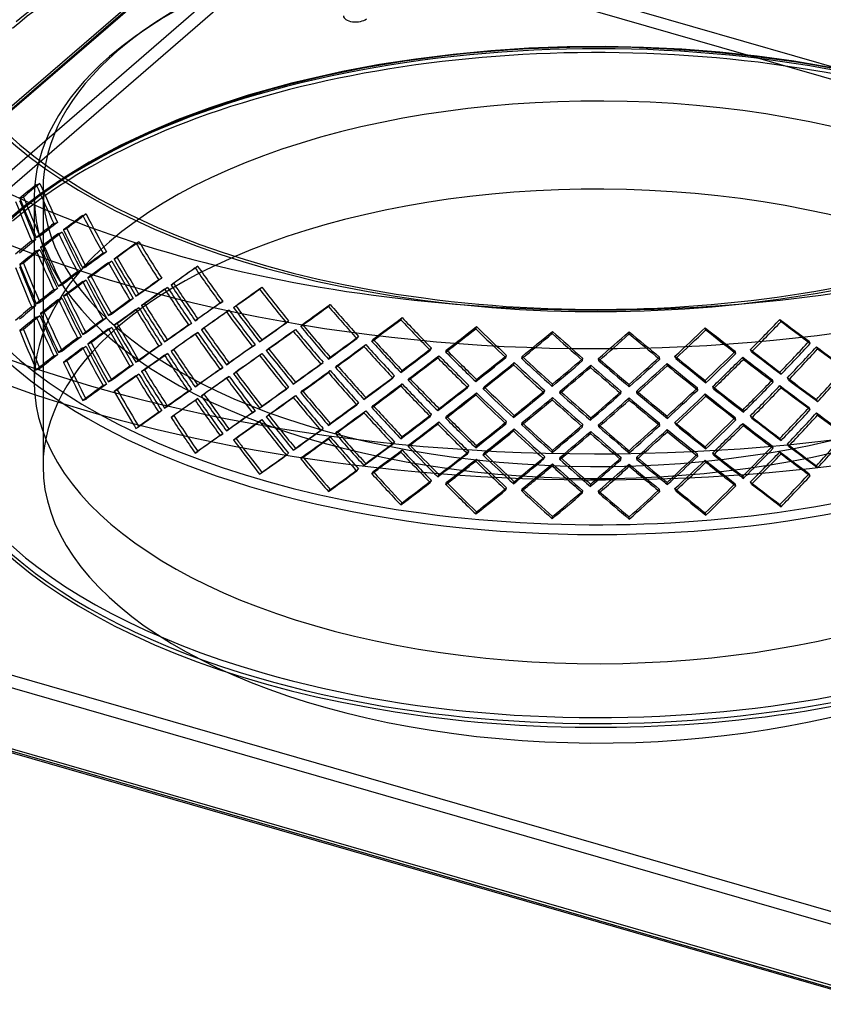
# Model space of a CAD drawing. Header units: millimetres. Extents: x -616 to 616, y -518 to 424.
# Tile 2 of 10: x -328 to 129, y -517 to 43. Entities that reach past the tile are written whole.
import ezdxf

# ---------------------------------------------------------------- set-up
doc = ezdxf.new("R2010")
doc.units = ezdxf.units.MM
doc.layers.add('HIDDEN', color=7, linetype='Continuous')
doc.layers.add('THICK', color=7, linetype='Continuous')

msp = doc.modelspace()

# ---------------------------------------------------------------- linework, layer by layer
at = {"layer": 'HIDDEN'}
for p, q in [((-615.63, -252.99), (-168.13, 134.56)), ((-451.75, -109.45), (-167.07, 137.09)), ((-450.23, -110.42), (-163.8, 137.64)), ((613.8, -122.92), (-161.3, 100.83)), ((-615.63, -287.63), (-168.13, 99.92)), ((-611.3, -293.21), (-163.8, 94.34)), ((611.3, -129.41), (-163.8, 94.34)), ((-81.83, 22.85), (-102.98, 20.22)), ((-60.35, 24.89), (-81.83, 22.85)), ((-38.78, 26.3), (-60.35, 24.89)), ((-17.08, 27.09), (-38.78, 26.3)), ((4.69, 27.27), (-17.08, 27.09)), ((26.44, 26.82), (4.69, 27.27)), ((48.16, 25.76), (26.44, 26.82)), ((69.7, 24.08), (48.16, 25.76)), ((90.97, 21.79), (69.7, 24.08)), ((-123.73, 17), (-144.83, 13.03)), ((-102.98, 20.22), (-123.73, 17)), ((111.88, 18.92), (90.97, 21.79)), ((140.12, 13.99), (111.88, 18.92)), ((-144.83, 13.03), (-173.67, 6.43)), ((-173.67, 6.43), (-198.34, -0.44)), ((-198.34, -0.44), (-220.25, -7.6)), ((-220.25, -7.6), (-238.1, -14.27)), ((-238.1, -14.27), (-254.89, -21.34)), ((-254.89, -21.34), (-271.1, -29.04)), ((-271.1, -29.04), (-282.19, -34.81)), ((-288.68, -38.47), (-303.22, -47.31)), ((-282.19, -34.81), (-288.68, -38.47)), ((-303.22, -47.31), (-315.13, -55.46)), ((-315.13, -55.46), (-325.94, -63.74)), ((-318.82, -51.27), (-316.75, -50.58)), ((-315, -54.04), (-315, -211.31)), ((-328.15, -58.98), (-326.07, -58.28)), ((-320, -58.37), (-320, -163.68)), ((-325.94, -63.74), (-334.61, -71.11)), ((-308.85, -73.38), (-306.77, -72.69)), ((-292.4, -68.75), (-290.49, -67.94)), ((-306.21, -78.95), (-304.13, -78.26)), ((-303.33, -77.03), (-301.42, -76.22)), ((-321.42, -83.15), (-319.18, -82.57)), ((-318.82, -81.3), (-316.75, -80.61)), ((-262.16, -84.61), (-260.45, -83.69)), ((-318.82, -88.92), (-316.75, -88.22)), ((-316.35, -86.93), (-314.28, -86.23)), ((-280.87, -90.24), (-278.96, -89.43)), ((-277.85, -95.65), (-275.95, -94.84)), ((-274.55, -93.55), (-272.85, -92.64)), ((-328.15, -96.62), (-326.07, -95.92)), ((-295.42, -100.79), (-293.33, -100.09)), ((-292.4, -98.78), (-290.49, -97.97)), ((-228.51, -98.63), (-227.02, -97.63)), ((-292.4, -106.39), (-290.49, -105.58)), ((-289.53, -104.25), (-287.63, -103.44)), ((-249.23, -105.4), (-247.52, -104.48)), ((-308.85, -111.02), (-306.77, -110.33)), ((-306.21, -108.98), (-304.13, -108.28)), ((-245.87, -110.63), (-244.16, -109.71)), ((-242.2, -108.33), (-240.71, -107.32)), ((-191.88, -110.65), (-190.62, -109.57)), ((-306.21, -116.6), (-304.13, -115.9)), ((-303.33, -114.68), (-301.42, -113.87)), ((-265.58, -116.82), (-263.66, -116.01)), ((-262.16, -114.63), (-260.45, -113.72)), ((-321.42, -120.79), (-319.18, -120.22)), ((-318.82, -118.95), (-316.75, -118.25)), ((-262.16, -122.25), (-260.45, -121.34)), ((-258.93, -119.93), (-257.23, -119.02)), ((-214.35, -118.65), (-212.86, -117.65)), ((-210.68, -123.68), (-209.19, -122.67)), ((-206.69, -121.16), (-205.44, -120.08)), ((-152.74, -120.51), (-151.75, -119.36)), ((-318.82, -126.56), (-316.75, -125.87)), ((-316.35, -124.57), (-314.28, -123.88)), ((-280.87, -127.89), (-278.96, -127.08)), ((-277.85, -125.68), (-275.95, -124.87)), ((-228.51, -128.66), (-227.02, -127.66)), ((-176.66, -129.83), (-175.41, -128.75)), ((-111.62, -128.06), (-110.89, -126.87)), ((104.6, -129.09), (103.92, -127.89)), ((-328.15, -134.26), (-326.07, -133.57)), ((-277.85, -133.3), (-275.95, -132.48)), ((-274.55, -131.2), (-272.85, -130.28)), ((-232.27, -131.06), (-230.55, -130.14)), ((-224.96, -133.77), (-223.47, -132.76)), ((-172.75, -134.64), (-171.49, -133.56)), ((-168.49, -131.89), (-167.49, -130.74)), ((-69.03, -133.23), (-68.58, -132)), ((61.84, -133.85), (61.43, -132.62)), ((-295.42, -138.43), (-293.33, -137.73)), ((-292.4, -136.42), (-290.49, -135.61)), ((-245.87, -140.65), (-244.16, -139.74)), ((-228.51, -136.28), (-227.02, -135.27)), ((-191.88, -140.68), (-190.62, -139.6)), ((-136.68, -138.79), (-135.68, -137.64)), ((-128.09, -140.37), (-127.36, -139.17)), ((-25.55, -135.93), (-25.39, -134.69)), ((18.26, -136.14), (18.14, -134.89)), ((-292.4, -144.04), (-290.49, -143.23)), ((-289.53, -141.9), (-287.63, -141.09)), ((-249.23, -143.04), (-247.52, -142.13)), ((-242.2, -145.97), (-240.71, -144.97)), ((-195.93, -143.3), (-194.44, -142.29)), ((-188.06, -145.58), (-186.8, -144.49)), ((-132.56, -143.37), (-131.56, -142.22)), ((-94.91, -145.41), (-94.19, -144.22)), ((-86.02, -146.49), (-85.57, -145.26)), ((87.82, -146.28), (87.14, -145.08)), ((121.18, -141.56), (120.5, -140.35)), ((125.35, -144.66), (124.66, -143.45)), ((-308.85, -148.67), (-306.77, -147.97)), ((-306.21, -146.62), (-304.13, -145.93)), ((-245.87, -148.27), (-244.16, -147.35)), ((-191.88, -148.3), (-190.62, -147.21)), ((-152.74, -150.53), (-151.75, -149.39)), ((-90.64, -149.75), (-89.91, -148.55)), ((-51.91, -149.61), (-51.46, -148.38)), ((-42.83, -150.18), (-42.66, -148.93)), ((-8.23, -151.33), (-8.06, -150.08)), ((0.92, -151.37), (0.8, -150.12)), ((35.56, -150.55), (35.44, -149.3)), ((44.66, -150.07), (44.26, -148.84)), ((78.88, -147.28), (78.48, -146.04)), ((83.19, -150.62), (82.78, -149.38)), ((-318.82, -156.59), (-316.75, -155.89)), ((-303.33, -152.32), (-301.42, -151.51)), ((-265.58, -154.47), (-263.66, -153.65)), ((-262.16, -152.28), (-260.45, -151.36)), ((-258.93, -157.58), (-257.23, -156.66)), ((-214.35, -156.3), (-212.86, -155.29)), ((-210.68, -153.71), (-209.19, -152.7)), ((-157.04, -153.39), (-155.79, -152.31)), ((-148.7, -155.21), (-147.7, -154.06)), ((-47.55, -153.7), (-47.09, -152.47)), ((-3.83, -155.17), (-3.66, -153.92)), ((39.94, -154.14), (39.82, -152.89)), ((-262.16, -159.89), (-260.45, -158.98)), ((-210.68, -161.32), (-209.19, -160.32)), ((-206.69, -158.81), (-205.44, -157.72)), ((-152.74, -158.15), (-151.75, -157)), ((-116.1, -161.2), (-115.1, -160.05)), ((-111.62, -158.09), (-110.89, -156.9)), ((-107.4, -162.53), (-106.67, -161.33)), ((-69.03, -163.26), (-68.58, -162.03)), ((100.07, -163.56), (99.67, -162.32)), ((104.6, -159.12), (103.92, -157.92)), ((108.83, -162.32), (108.15, -161.12)), ((-280.87, -165.53), (-278.96, -164.72)), ((-277.85, -163.32), (-275.95, -162.51)), ((-274.55, -168.84), (-272.85, -167.93)), ((-232.27, -168.7), (-230.55, -167.78)), ((-228.51, -166.31), (-227.02, -165.3)), ((-176.66, -167.48), (-175.41, -166.39)), ((-172.75, -164.67), (-171.49, -163.59)), ((-111.62, -165.71), (-110.89, -164.51)), ((-73.65, -166.63), (-72.92, -165.43)), ((-64.71, -167.45), (-64.26, -166.22)), ((-25.55, -165.96), (-25.39, -164.71)), ((18.26, -166.17), (18.14, -164.92)), ((57.19, -168.05), (57.07, -166.8)), ((61.84, -163.88), (61.43, -162.65)), ((66.17, -167.32), (65.77, -166.09)), ((104.6, -166.74), (103.92, -165.53)), ((-292.4, -174.06), (-290.49, -173.26)), ((-228.51, -173.92), (-227.02, -172.92)), ((-224.96, -171.41), (-223.47, -170.41)), ((-172.75, -172.28), (-171.49, -171.2)), ((-168.49, -169.53), (-167.49, -168.39)), ((-132.56, -173.4), (-131.56, -172.25)), ((-69.03, -170.87), (-68.58, -169.64)), ((-30.24, -169.6), (-29.79, -168.36)), ((-25.55, -173.58), (-25.39, -172.33)), ((-21.17, -169.9), (-21, -168.66)), ((13.56, -170.08), (13.73, -168.82)), ((18.26, -173.79), (18.14, -172.54)), ((22.65, -169.86), (22.53, -168.61)), ((61.84, -171.5), (61.43, -170.26)), ((125.35, -174.69), (124.66, -173.48)), ((-245.87, -178.3), (-244.16, -177.38)), ((-191.88, -178.32), (-190.62, -177.24)), ((-136.68, -176.43), (-135.68, -175.29)), ((-128.09, -178.01), (-127.36, -176.82)), ((-90.64, -179.78), (-89.91, -178.58)), ((121.18, -179.2), (120.5, -178)), ((-249.23, -180.68), (-247.52, -179.77)), ((-242.2, -183.62), (-240.71, -182.61)), ((-195.93, -180.94), (-194.44, -179.94)), ((-188.06, -183.22), (-186.8, -182.14)), ((-132.56, -181.01), (-131.56, -179.87)), ((-94.91, -183.06), (-94.19, -181.86)), ((-86.02, -184.13), (-85.57, -182.9)), ((-47.55, -183.73), (-47.09, -182.5)), ((-3.83, -185.2), (-3.66, -183.95)), ((39.94, -184.17), (39.82, -182.92)), ((78.88, -184.92), (78.48, -183.68)), ((83.19, -180.65), (82.78, -179.41)), ((87.82, -183.93), (87.14, -182.72)), ((125.35, -182.3), (124.66, -181.1)), ((-262.16, -189.92), (-260.45, -189.01)), ((-210.68, -191.35), (-209.19, -190.34)), ((-191.88, -185.94), (-190.62, -184.86)), ((-157.04, -191.04), (-155.79, -189.95)), ((-152.74, -188.18), (-151.75, -187.03)), ((-90.64, -187.4), (-89.91, -186.2)), ((-51.91, -187.25), (-51.46, -186.02)), ((-47.55, -191.35), (-47.09, -190.11)), ((-42.83, -187.82), (-42.66, -186.57)), ((-8.23, -188.97), (-8.06, -187.72)), ((0.92, -189.02), (0.8, -187.77)), ((35.56, -188.19), (35.44, -186.94)), ((44.66, -187.71), (44.26, -186.48)), ((83.19, -188.26), (82.78, -187.03)), ((-214.35, -193.94), (-212.86, -192.93)), ((-206.69, -196.45), (-205.44, -195.37)), ((-152.74, -195.79), (-151.75, -194.65)), ((-148.7, -192.85), (-147.7, -191.7)), ((-111.62, -195.74), (-110.89, -194.54)), ((-3.83, -192.81), (-3.66, -191.57)), ((39.94, -191.78), (39.82, -190.53)), ((104.6, -196.77), (103.92, -195.56)), ((-172.75, -202.31), (-171.49, -201.23)), ((-116.1, -198.85), (-115.1, -197.69)), ((-107.4, -200.17), (-106.67, -198.97)), ((-69.03, -200.9), (-68.58, -199.67)), ((61.84, -201.52), (61.43, -200.29)), ((100.07, -201.2), (99.67, -199.96)), ((108.83, -199.96), (108.15, -198.76)), ((-228.51, -203.95), (-227.02, -202.94)), ((-176.66, -205.12), (-175.41, -204.03)), ((-168.49, -207.18), (-167.49, -206.03)), ((-111.62, -203.35), (-110.89, -202.15)), ((-73.65, -204.27), (-72.92, -203.07)), ((-64.71, -205.09), (-64.26, -203.86)), ((-30.24, -207.24), (-29.79, -206.01)), ((-25.55, -203.61), (-25.39, -202.36)), ((-21.17, -207.55), (-21, -206.3)), ((13.56, -207.72), (13.73, -206.47)), ((18.26, -203.81), (18.14, -202.57)), ((22.65, -207.5), (22.53, -206.26)), ((57.19, -205.7), (57.07, -204.44)), ((66.17, -204.96), (65.77, -203.73)), ((104.6, -204.38), (103.92, -203.18)), ((-132.56, -211.04), (-131.56, -209.89)), ((-69.03, -208.52), (-68.58, -207.29)), ((-25.55, -211.22), (-25.39, -209.97)), ((18.26, -211.43), (18.14, -210.18)), ((61.84, -209.14), (61.43, -207.91)), ((125.26, -212.18), (124.66, -211.12)), ((-136.68, -214.08), (-135.68, -212.93)), ((-128.09, -215.66), (-127.36, -214.46)), ((121.18, -216.84), (120.5, -215.64)), ((-94.91, -220.7), (-94.19, -219.5)), ((-86.02, -221.78), (-85.57, -220.55)), ((-51.91, -224.9), (-51.46, -223.67)), ((78.88, -222.56), (78.48, -221.33)), ((87.82, -221.57), (87.14, -220.36)), ((-42.83, -225.46), (-42.66, -224.21)), ((-8.23, -226.62), (-8.06, -225.37)), ((0.92, -226.66), (0.8, -225.41)), ((35.56, -225.83), (35.44, -224.59)), ((44.66, -225.36), (44.26, -224.12)), ((163.8, -516.96), (-611.3, -293.21))]:
    msp.add_line(p, q, dxfattribs=at)
for centre, major_axis, ratio, start_param, end_param in [((0, -54.04), (-381.25, 0), 0.5, -3.141592, -0.523599), ((0, -58.37), (-383.75, 0), 0.5, -3.141592, -0.523599), ((0, -58.37), (-320, 0), 0.5, 3.141591, 5.759587), ((0, -54.04), (-315, 0), 0.5, 3.141591, 5.759587), ((0, 68.42), (-383.75, 0), 0.5, 0, 2.617994), ((0, 68.42), (381.25, 0), 0.5, -3.141592, -0.523599), ((0, -165.84), (383.75, 0), 0.5, 1.047198, 2.617994), ((-137.26, 44.82), (7, 0), 0.5, 3.141499, 5.759587), ((0, -168.01), (-383.75, 0), 0.5, -3.141592, -0.523599), ((0, -163.68), (381.25, 0), 0.5, 1.047198, 3.056169), ((0, -54.04), (-315, 0), 0.5, -0.523599, -0.000001), ((0, -58.37), (-320, 0), 0.5, -0.523599, -0.000001), ((0, -163.68), (320, 0), 0.5, -0.000001, 2.617994), ((0, -211.31), (315, 0), 0.5, -0.000001, 2.617994), ((0, -54.04), (-381.25, 0), 0.5, 0, 2.617994), ((0, 55.52), (382.25, 191.68), 0.176775, 2.462941, 2.508134), ((0, 55.52), (379.76, 190.43), 0.176775, 2.462941, 2.508431), ((0, 55.52), (240.9, -480.4), 0.621814, -1.659209, -1.614016), ((0, 55.52), (239.33, -477.27), 0.621814, -1.659209, -1.61372), ((0, -54.04), (-315, 0), 0.5, -0.000001, 2.617994), ((0, -58.37), (-383.75, 0), 0.5, 0, 0.658305), ((0, 55.52), (208.19, -491.94), 0.655291, -1.611568, -1.566243), ((0, 55.52), (206.84, -488.74), 0.655291, -1.611196, -1.565572), ((0, 25.49), (240.9, -480.4), 0.621814, -1.704402, -1.659209), ((0, 25.49), (239.33, -477.27), 0.621814, -1.704699, -1.659209), ((0, -58.37), (-320, 0), 0.5, -0.000001, 2.617994), ((0, 25.49), (379.76, 190.43), 0.176775, 2.417451, 2.462941), ((0, 55.52), (382.83, 218.96), 0.12104, 2.367997, 2.41319), ((0, 55.52), (380.34, 217.53), 0.12104, 2.367997, 2.413487), ((0, 55.52), (268.13, -468.81), 0.5856, -1.639913, -1.59472), ((0, 55.52), (266.38, -465.76), 0.5856, -1.639913, -1.594424), ((0, 25.49), (382.25, 191.68), 0.176775, 2.417748, 2.462941), ((0, 17.87), (379.76, 190.43), 0.176775, 2.405905, 2.451409), ((0, 55.52), (239.33, -477.27), 0.621814, -1.602173, -1.55655), ((0, 25.49), (268.13, -468.81), 0.5856, -1.685106, -1.639913), ((0, 25.49), (266.38, -465.76), 0.5856, -1.685403, -1.639913), ((0, -12.16), (381.93, 161.63), 0.230965, 2.46617, 2.511494), ((0, -12.16), (379.44, 160.58), 0.230965, 2.465498, 2.511122), ((0, -163.68), (320, 0), 0.5, 2.617994, 3.141591), ((0, 17.87), (382.25, 191.68), 0.176775, 2.406277, 2.451484), ((0, 55.52), (240.9, -480.4), 0.621814, -1.602545, -1.557221), ((0, 55.52), (380.92, 242.36), 0.06534, 2.281326, 2.326816), ((0, 55.52), (288.99, -454.22), 0.547455, -1.612345, -1.566855), ((0, 17.87), (382.25, 191.68), 0.176775, 2.462941, 2.508134), ((0, 17.87), (379.76, 190.43), 0.176775, 2.462941, 2.508431), ((0, 17.87), (240.9, -480.4), 0.621814, -1.659209, -1.614016), ((0, 17.87), (239.33, -477.27), 0.621814, -1.659209, -1.61372), ((0, 25.49), (240.9, -480.4), 0.621814, -1.647753, -1.602545), ((0, 25.49), (239.33, -477.27), 0.621814, -1.647678, -1.602173), ((0, 25.49), (380.34, 217.53), 0.12104, 2.322508, 2.367997), ((0, 55.52), (383.42, 243.95), 0.06534, 2.281326, 2.326519), ((0, 55.52), (290.89, -457.2), 0.547455, -1.612345, -1.567152), ((0, 25.49), (382.83, 218.96), 0.12104, 2.322804, 2.367997), ((0, 17.87), (380.34, 217.53), 0.12104, 2.310961, 2.356465), ((0, 55.52), (266.38, -465.76), 0.5856, -1.582877, -1.537254), ((0, 25.49), (290.89, -457.2), 0.547455, -1.657538, -1.612345), ((0, 25.49), (288.99, -454.22), 0.547455, -1.657834, -1.612345), ((0, 17.87), (208.19, -491.94), 0.655291, -1.611568, -1.566243), ((0, 17.87), (206.84, -488.74), 0.655291, -1.611196, -1.565572), ((0, -12.16), (240.9, -480.4), 0.621814, -1.704402, -1.659209), ((0, -12.16), (239.33, -477.27), 0.621814, -1.704699, -1.659209), ((0, -12.16), (382.25, 191.68), 0.176775, 2.360953, 2.406277), ((0, -12.16), (379.76, 190.43), 0.176775, 2.360281, 2.405905), ((0, 17.87), (382.83, 218.96), 0.12104, 2.311333, 2.356541), ((0, 55.52), (268.13, -468.81), 0.5856, -1.583249, -1.537925), ((0, 55.52), (383.74, 267.03), 0.010568, 2.201281, 2.246474), ((0, 55.52), (381.24, 265.29), 0.010568, 2.201281, 2.246771), ((0, 55.52), (309.97, -445.45), 0.507884, -1.57815, -1.532957), ((0, 55.52), (307.95, -442.54), 0.507884, -1.57815, -1.53266), ((0, 17.87), (382.83, 218.96), 0.12104, 2.367997, 2.41319), ((0, 17.87), (380.34, 217.53), 0.12104, 2.367997, 2.413487), ((0, 17.87), (268.13, -468.81), 0.5856, -1.639913, -1.59472), ((0, 17.87), (266.38, -465.76), 0.5856, -1.639913, -1.594424), ((0, 25.49), (268.13, -468.81), 0.5856, -1.628457, -1.583249), ((0, 25.49), (266.38, -465.76), 0.5856, -1.628382, -1.582877), ((0, 25.49), (383.42, 243.95), 0.06534, 2.236133, 2.281326), ((0, 25.49), (380.92, 242.36), 0.06534, 2.235837, 2.281326), ((0, -12.16), (382.25, 191.68), 0.176775, 2.417748, 2.462941), ((0, -12.16), (379.76, 190.43), 0.176775, 2.417451, 2.462941), ((0, 17.87), (383.42, 243.95), 0.06534, 2.224662, 2.26987), ((0, 17.87), (380.92, 242.36), 0.06534, 2.22429, 2.269794), ((0, 55.52), (290.89, -457.2), 0.547455, -1.55568, -1.510356), ((0, 55.52), (288.99, -454.22), 0.547455, -1.555308, -1.509685), ((0, 25.49), (309.97, -445.45), 0.507884, -1.623343, -1.57815), ((0, 25.49), (307.95, -442.54), 0.507884, -1.623639, -1.57815), ((0, 55.52), (383.55, 288.49), 0.042828, -2.17179, -2.126597), ((0, 55.52), (381.05, 286.61), 0.042828, -2.172087, -2.126597), ((0, 55.52), (325.99, -433.4), 0.467176, -1.538594, -1.493401), ((0, 55.52), (323.86, -430.58), 0.467176, -1.538594, -1.493105), ((0, -19.77), (382.25, 191.68), 0.176775, 2.406277, 2.451484), ((0, -19.77), (379.76, 190.43), 0.176775, 2.405905, 2.451409), ((0, 17.87), (240.9, -480.4), 0.621814, -1.602545, -1.557221), ((0, 17.87), (239.33, -477.27), 0.621814, -1.602173, -1.55655), ((0, -12.16), (268.13, -468.81), 0.5856, -1.685106, -1.639913), ((0, -12.16), (266.38, -465.76), 0.5856, -1.685403, -1.639913), ((0, -12.16), (382.83, 218.96), 0.12104, 2.266009, 2.311333), ((0, -12.16), (380.34, 217.53), 0.12104, 2.265338, 2.310961), ((0, -49.8), (381.93, 161.63), 0.230965, 2.46617, 2.511494), ((0, -49.8), (379.44, 160.58), 0.230965, 2.465498, 2.511122), ((0, 17.87), (383.42, 243.95), 0.06534, 2.281326, 2.326519), ((0, 17.87), (380.92, 242.36), 0.06534, 2.281326, 2.326816), ((0, 17.87), (290.89, -457.2), 0.547455, -1.612345, -1.567152), ((0, 17.87), (288.99, -454.22), 0.547455, -1.612345, -1.566855), ((0, 25.49), (290.89, -457.2), 0.547455, -1.600888, -1.55568), ((0, 25.49), (288.99, -454.22), 0.547455, -1.600813, -1.555308), ((0, 25.49), (383.74, 267.03), 0.010568, 2.156088, 2.201281), ((0, 25.49), (381.24, 265.29), 0.010568, 2.155792, 2.201281), ((0, 17.87), (381.24, 265.29), 0.010568, 2.144245, 2.18975), ((0, 55.52), (307.95, -442.54), 0.507884, -1.521113, -1.47549), ((0, 25.49), (325.99, -433.4), 0.467176, -1.583787, -1.538594), ((0, 25.49), (323.86, -430.58), 0.467176, -1.584084, -1.538594), ((0, 55.52), (382.64, 308.53), 0.094662, -2.101529, -2.056336), ((0, 55.52), (380.14, 306.52), 0.094662, -2.101826, -2.056336), ((0, 55.52), (339.4, -420.92), 0.425476, -1.494615, -1.449422), ((0, 55.52), (337.19, -418.18), 0.425476, -1.494615, -1.449126), ((0, -19.77), (382.25, 191.68), 0.176775, 2.462941, 2.508134), ((0, -19.77), (379.76, 190.43), 0.176775, 2.462941, 2.508431), ((0, -19.77), (240.9, -480.4), 0.621814, -1.659209, -1.614016), ((0, -19.77), (239.33, -477.27), 0.621814, -1.659209, -1.61372), ((0, -12.16), (240.9, -480.4), 0.621814, -1.647753, -1.602545), ((0, -12.16), (239.33, -477.27), 0.621814, -1.647678, -1.602173), ((0, -12.16), (382.83, 218.96), 0.12104, 2.322804, 2.367997), ((0, -12.16), (380.34, 217.53), 0.12104, 2.322508, 2.367997), ((0, 17.87), (383.74, 267.03), 0.010568, 2.144617, 2.189825), ((0, 55.52), (309.97, -445.45), 0.507884, -1.521485, -1.476161), ((0, 25.49), (381.05, 286.61), 0.042828, -2.126597, -2.081107), ((0, 55.52), (380.81, 327.3), 0.144912, -2.035021, -1.989828), ((0, 55.52), (378.33, 325.17), 0.144912, -2.035318, -1.989828), ((0, 55.52), (350.55, -407.86), 0.382826, -1.446884, -1.401691), ((0, 55.52), (348.27, -405.2), 0.382826, -1.446884, -1.401394), ((0, 55.52), (349.91, 402.97), 0.375624, -1.748483, -1.702994), ((0, 55.52), (377.92, -328.16), 0.153137, -1.16252, -1.11703), ((0, -49.8), (240.9, -480.4), 0.621814, -1.704402, -1.659209), ((0, -49.8), (239.33, -477.27), 0.621814, -1.704699, -1.659209), ((0, -211.31), (315, 0), 0.5, 2.617994, 3.141591), ((0, -19.77), (382.83, 218.96), 0.12104, 2.311333, 2.356541), ((0, -19.77), (380.34, 217.53), 0.12104, 2.310961, 2.356465), ((0, 17.87), (268.13, -468.81), 0.5856, -1.583249, -1.537925), ((0, 17.87), (266.38, -465.76), 0.5856, -1.582877, -1.537254), ((0, -12.16), (290.89, -457.2), 0.547455, -1.657538, -1.612345), ((0, -12.16), (288.99, -454.22), 0.547455, -1.657834, -1.612345), ((0, -12.16), (383.42, 243.95), 0.06534, 2.179338, 2.224662), ((0, -12.16), (380.92, 242.36), 0.06534, 2.178667, 2.22429), ((0, 25.49), (309.97, -445.45), 0.507884, -1.566693, -1.521485), ((0, 25.49), (307.95, -442.54), 0.507884, -1.566618, -1.521113), ((0, 25.49), (383.55, 288.49), 0.042828, -2.126597, -2.081404), ((0, 17.87), (381.05, 286.61), 0.042828, -2.115065, -2.069561), ((0, 55.52), (323.86, -430.58), 0.467176, -1.481558, -1.435935), ((0, 25.49), (339.4, -420.92), 0.425476, -1.539808, -1.494615), ((0, 25.49), (337.19, -418.18), 0.425476, -1.540105, -1.494615), ((0, 55.52), (377.89, 344.92), 0.19364, -1.971804, -1.926611), ((0, 55.52), (375.43, 342.67), 0.19364, -1.972101, -1.926611), ((0, 55.52), (359.71, -394.11), 0.339201, -1.395861, -1.350668), ((0, 55.52), (357.37, -391.54), 0.339201, -1.395861, -1.350371), ((0, 55.52), (358.71, 389.19), 0.331831, -1.800023, -1.754533), ((0, 55.52), (361.06, 391.74), 0.331831, -1.799726, -1.754533), ((0, 55.52), (374.83, -345.48), 0.201621, -1.22522, -1.17973), ((0, 55.52), (377.29, -347.75), 0.201621, -1.22522, -1.180027), ((0, 55.52), (352.21, 405.62), 0.375624, -1.748187, -1.702994), ((0, 55.52), (380.4, -330.31), 0.153137, -1.16252, -1.117327), ((0, -49.8), (382.25, 191.68), 0.176775, 2.360953, 2.406277), ((0, -49.8), (379.76, 190.43), 0.176775, 2.360281, 2.405905), ((0, 17.87), (383.74, 267.03), 0.010568, 2.201281, 2.246474), ((0, 17.87), (381.24, 265.29), 0.010568, 2.201281, 2.246771), ((0, 17.87), (309.97, -445.45), 0.507884, -1.57815, -1.532957), ((0, 17.87), (307.95, -442.54), 0.507884, -1.57815, -1.53266), ((0, 17.87), (383.55, 288.49), 0.042828, -2.11514, -2.069933), ((0, 55.52), (325.99, -433.4), 0.467176, -1.48193, -1.436606), ((0, 25.49), (382.64, 308.53), 0.094662, -2.056336, -2.011143), ((0, 25.49), (380.14, 306.52), 0.094662, -2.056336, -2.010847), ((0, 25.49), (348.27, -405.2), 0.382826, -1.492374, -1.446884), ((0, 55.52), (373.74, 361.47), 0.240954, -1.91159, -1.866397), ((0, 55.52), (371.3, 359.12), 0.240954, -1.911887, -1.866397), ((0, 55.52), (367.11, -379.56), 0.29453, -1.341835, -1.296642), ((0, 55.52), (364.71, -377.09), 0.29453, -1.341835, -1.296346), ((0, 55.52), (365.78, 374.6), 0.286977, -1.854531, -1.809041), ((0, 55.52), (368.18, 377.05), 0.286977, -1.854234, -1.809041), ((0, 55.52), (370.48, -361.76), 0.248711, -1.284952, -1.239462), ((0, 55.52), (372.91, -364.13), 0.248711, -1.284952, -1.239758), ((0, -19.77), (382.83, 218.96), 0.12104, 2.367997, 2.41319), ((0, -19.77), (380.34, 217.53), 0.12104, 2.367997, 2.413487), ((0, -19.77), (268.13, -468.81), 0.5856, -1.639913, -1.59472), ((0, -19.77), (266.38, -465.76), 0.5856, -1.639913, -1.594424), ((0, -12.16), (268.13, -468.81), 0.5856, -1.628457, -1.583249), ((0, -12.16), (266.38, -465.76), 0.5856, -1.628382, -1.582877), ((0, -12.16), (383.42, 243.95), 0.06534, 2.236133, 2.281326), ((0, -12.16), (380.92, 242.36), 0.06534, 2.235837, 2.281326), ((0, -12.16), (307.95, -442.54), 0.507884, -1.623639, -1.57815), ((0, -12.16), (383.74, 267.03), 0.010568, 2.099293, 2.144617), ((0, -12.16), (381.24, 265.29), 0.010568, 2.098622, 2.144245), ((0, 25.49), (325.99, -433.4), 0.467176, -1.527138, -1.48193), ((0, 25.49), (323.86, -430.58), 0.467176, -1.527063, -1.481558), ((0, 17.87), (382.64, 308.53), 0.094662, -2.04488, -1.999672), ((0, 17.87), (380.14, 306.52), 0.094662, -2.044805, -1.9993), ((0, 55.52), (339.4, -420.92), 0.425476, -1.437951, -1.392627), ((0, 55.52), (337.19, -418.18), 0.425476, -1.437579, -1.391956), ((0, 25.49), (350.55, -407.86), 0.382826, -1.492077, -1.446884), ((0, 25.49), (380.81, 327.3), 0.144912, -1.989828, -1.944635), ((0, 25.49), (378.33, 325.17), 0.144912, -1.989828, -1.944338), ((0, 25.49), (357.37, -391.54), 0.339201, -1.441351, -1.395861), ((0, 25.49), (377.92, -328.16), 0.153137, -1.208009, -1.16252), ((0, 25.49), (349.91, 402.97), 0.375624, -1.702994, -1.657504), ((0, 25.49), (352.21, 405.62), 0.375624, -1.702994, -1.657801), ((0, 17.87), (349.91, 402.97), 0.375624, -1.691462, -1.645957), ((0, 17.87), (352.21, 405.62), 0.375624, -1.691537, -1.646329), ((0, 55.52), (377.92, -328.16), 0.153137, -1.105483, -1.05986), ((0, 55.52), (380.4, -330.31), 0.153137, -1.105855, -1.060531), ((0, -49.8), (382.25, 191.68), 0.176775, 2.417748, 2.462941), ((0, -49.8), (379.76, 190.43), 0.176775, 2.417451, 2.462941), ((0, -19.77), (383.42, 243.95), 0.06534, 2.224662, 2.26987), ((0, -19.77), (380.92, 242.36), 0.06534, 2.22429, 2.269794), ((0, 17.87), (290.89, -457.2), 0.547455, -1.55568, -1.510356), ((0, 17.87), (288.99, -454.22), 0.547455, -1.555308, -1.509685), ((0, -12.16), (309.97, -445.45), 0.507884, -1.623343, -1.57815), ((0, 17.87), (383.55, 288.49), 0.042828, -2.17179, -2.126597), ((0, 17.87), (381.05, 286.61), 0.042828, -2.172087, -2.126597), ((0, 17.87), (325.99, -433.4), 0.467176, -1.538594, -1.493401), ((0, 17.87), (323.86, -430.58), 0.467176, -1.538594, -1.493105), ((0, 17.87), (380.81, 327.3), 0.144912, -1.978371, -1.933164), ((0, 17.87), (378.33, 325.17), 0.144912, -1.978296, -1.932792), ((0, 55.52), (350.55, -407.86), 0.382826, -1.39022, -1.344895), ((0, 55.52), (348.27, -405.2), 0.382826, -1.389848, -1.344224), ((0, 25.49), (359.71, -394.11), 0.339201, -1.441054, -1.395861), ((0, 25.49), (377.89, 344.92), 0.19364, -1.926611, -1.881418), ((0, 25.49), (375.43, 342.67), 0.19364, -1.926611, -1.881122), ((0, 25.49), (367.11, -379.56), 0.29453, -1.387029, -1.341835), ((0, 25.49), (364.71, -377.09), 0.29453, -1.387325, -1.341835), ((0, 25.49), (371.3, 359.12), 0.240954, -1.866397, -1.820907), ((0, 25.49), (370.48, -361.76), 0.248711, -1.330441, -1.284952), ((0, 25.49), (365.78, 374.6), 0.286977, -1.809041, -1.763552), ((0, 25.49), (368.18, 377.05), 0.286977, -1.809041, -1.763848), ((0, 25.49), (374.83, -345.48), 0.201621, -1.27071, -1.22522), ((0, 25.49), (377.29, -347.75), 0.201621, -1.270413, -1.22522), ((0, 25.49), (358.71, 389.19), 0.331831, -1.754533, -1.709043), ((0, 25.49), (361.06, 391.74), 0.331831, -1.754533, -1.70934), ((0, 17.87), (358.71, 389.19), 0.331831, -1.743001, -1.697497), ((0, 17.87), (361.06, 391.74), 0.331831, -1.743076, -1.697869), ((0, 55.52), (374.83, -345.48), 0.201621, -1.168184, -1.12256), ((0, 55.52), (377.29, -347.75), 0.201621, -1.168556, -1.123231), ((0, 25.49), (380.4, -330.31), 0.153137, -1.207713, -1.16252), ((0, -49.8), (268.13, -468.81), 0.5856, -1.685106, -1.639913), ((0, -49.8), (266.38, -465.76), 0.5856, -1.685403, -1.639913), ((0, -49.8), (382.83, 218.96), 0.12104, 2.266009, 2.311333), ((0, -49.8), (380.34, 217.53), 0.12104, 2.265338, 2.310961), ((0, -12.16), (288.99, -454.22), 0.547455, -1.600813, -1.555308), ((0, -12.16), (383.74, 267.03), 0.010568, 2.156088, 2.201281), ((0, -12.16), (381.24, 265.29), 0.010568, 2.155792, 2.201281), ((0, -12.16), (383.55, 288.49), 0.042828, -2.069933, -2.024609), ((0, -12.16), (381.05, 286.61), 0.042828, -2.069561, -2.023937), ((0, 25.49), (339.4, -420.92), 0.425476, -1.483159, -1.437951), ((0, 25.49), (337.19, -418.18), 0.425476, -1.483084, -1.437579), ((0, 17.87), (377.89, 344.92), 0.19364, -1.915155, -1.869947), ((0, 17.87), (375.43, 342.67), 0.19364, -1.91508, -1.869575), ((0, 55.52), (359.71, -394.11), 0.339201, -1.339197, -1.293872), ((0, 55.52), (357.37, -391.54), 0.339201, -1.338825, -1.293201), ((0, 25.49), (373.74, 361.47), 0.240954, -1.866397, -1.821204), ((0, 17.87), (373.74, 361.47), 0.240954, -1.85494, -1.809733), ((0, 17.87), (371.3, 359.12), 0.240954, -1.854865, -1.809361), ((0, 55.52), (367.11, -379.56), 0.29453, -1.285171, -1.239847), ((0, 55.52), (364.71, -377.09), 0.29453, -1.284799, -1.239176), ((0, 25.49), (372.91, -364.13), 0.248711, -1.330145, -1.284952), ((0, 17.87), (365.78, 374.6), 0.286977, -1.797509, -1.752005), ((0, 17.87), (368.18, 377.05), 0.286977, -1.797585, -1.752377), ((0, 55.52), (370.48, -361.76), 0.248711, -1.227915, -1.182292), ((0, 55.52), (372.91, -364.13), 0.248711, -1.228287, -1.182963), ((0, -12.16), (349.91, 402.97), 0.375624, -1.645957, -1.600334), ((0, -12.16), (352.21, 405.62), 0.375624, -1.646329, -1.601005), ((0, -19.77), (383.42, 243.95), 0.06534, 2.281326, 2.326519), ((0, -19.77), (380.92, 242.36), 0.06534, 2.281326, 2.326816), ((0, -19.77), (290.89, -457.2), 0.547455, -1.612345, -1.567152), ((0, -19.77), (288.99, -454.22), 0.547455, -1.612345, -1.566855), ((0, -12.16), (290.89, -457.2), 0.547455, -1.600888, -1.55568), ((0, -19.77), (383.74, 267.03), 0.010568, 2.144617, 2.189825), ((0, -19.77), (381.24, 265.29), 0.010568, 2.144245, 2.18975), ((0, 17.87), (309.97, -445.45), 0.507884, -1.521485, -1.476161), ((0, 17.87), (307.95, -442.54), 0.507884, -1.521113, -1.47549), ((0, -12.16), (325.99, -433.4), 0.467176, -1.583787, -1.538594), ((0, -12.16), (323.86, -430.58), 0.467176, -1.584084, -1.538594), ((0, 17.87), (382.64, 308.53), 0.094662, -2.101529, -2.056336), ((0, 17.87), (380.14, 306.52), 0.094662, -2.101826, -2.056336), ((0, 17.87), (339.4, -420.92), 0.425476, -1.494615, -1.449422), ((0, 17.87), (337.19, -418.18), 0.425476, -1.494615, -1.449126), ((0, -12.16), (382.64, 308.53), 0.094662, -1.999672, -1.954348), ((0, -12.16), (380.14, 306.52), 0.094662, -1.9993, -1.953677), ((0, 25.49), (348.27, -405.2), 0.382826, -1.435352, -1.389848), ((0, -12.16), (358.71, 389.19), 0.331831, -1.697497, -1.651873), ((0, 25.49), (377.92, -328.16), 0.153137, -1.150988, -1.105483), ((0, 25.49), (380.4, -330.31), 0.153137, -1.151063, -1.105855), ((0, -163.68), (320, 0), 0.5, 3.141591, 3.184533), ((0, -49.8), (382.83, 218.96), 0.12104, 2.322804, 2.367997), ((0, -49.8), (380.34, 217.53), 0.12104, 2.322508, 2.367997), ((0, -49.8), (288.99, -454.22), 0.547455, -1.657834, -1.615189), ((0, -49.8), (380.92, 242.36), 0.06534, 2.178667, 2.22429), ((0, -12.16), (383.55, 288.49), 0.042828, -2.126597, -2.081404), ((0, -12.16), (381.05, 286.61), 0.042828, -2.126597, -2.081107), ((0, 17.87), (380.81, 327.3), 0.144912, -2.035021, -1.989828), ((0, 17.87), (378.33, 325.17), 0.144912, -2.035318, -1.989828), ((0, 17.87), (350.55, -407.86), 0.382826, -1.446884, -1.401691), ((0, 17.87), (348.27, -405.2), 0.382826, -1.446884, -1.401394), ((0, 25.49), (350.55, -407.86), 0.382826, -1.435427, -1.39022), ((0, -12.16), (380.81, 327.3), 0.144912, -1.933164, -1.887839), ((0, -12.16), (378.33, 325.17), 0.144912, -1.932792, -1.887168), ((0, 25.49), (359.71, -394.11), 0.339201, -1.384404, -1.339197), ((0, 25.49), (357.37, -391.54), 0.339201, -1.384329, -1.338825), ((0, -12.16), (365.78, 374.6), 0.286977, -1.752005, -1.706382), ((0, 25.49), (374.83, -345.48), 0.201621, -1.213688, -1.168184), ((0, 25.49), (377.29, -347.75), 0.201621, -1.213763, -1.168556), ((0, -12.16), (361.06, 391.74), 0.331831, -1.697869, -1.652545), ((0, 17.87), (349.91, 402.97), 0.375624, -1.748483, -1.702994), ((0, 17.87), (352.21, 405.62), 0.375624, -1.748187, -1.702994), ((0, 17.87), (377.92, -328.16), 0.153137, -1.16252, -1.11703), ((0, 17.87), (380.4, -330.31), 0.153137, -1.16252, -1.117327), ((0, -49.8), (290.89, -457.2), 0.547455, -1.657538, -1.618614), ((0, -49.8), (383.42, 243.95), 0.06534, 2.179338, 2.224662), ((0, -19.77), (381.24, 265.29), 0.010568, 2.201281, 2.246771), ((0, -19.77), (307.95, -442.54), 0.507884, -1.57815, -1.53266), ((0, -12.16), (309.97, -445.45), 0.507884, -1.566693, -1.521485), ((0, -12.16), (307.95, -442.54), 0.507884, -1.566618, -1.521113), ((0, -19.77), (383.55, 288.49), 0.042828, -2.11514, -2.069933), ((0, -19.77), (381.05, 286.61), 0.042828, -2.115065, -2.069561), ((0, 17.87), (325.99, -433.4), 0.467176, -1.48193, -1.436606), ((0, 17.87), (323.86, -430.58), 0.467176, -1.481558, -1.435935), ((0, -12.16), (339.4, -420.92), 0.425476, -1.539808, -1.494615), ((0, -12.16), (337.19, -418.18), 0.425476, -1.540105, -1.494615), ((0, 17.87), (377.89, 344.92), 0.19364, -1.971804, -1.926611), ((0, 17.87), (375.43, 342.67), 0.19364, -1.972101, -1.926611), ((0, 17.87), (359.71, -394.11), 0.339201, -1.395861, -1.350668), ((0, 17.87), (357.37, -391.54), 0.339201, -1.395861, -1.350371), ((0, -12.16), (377.89, 344.92), 0.19364, -1.869947, -1.824623), ((0, -12.16), (375.43, 342.67), 0.19364, -1.869575, -1.823952), ((0, 17.87), (373.74, 361.47), 0.240954, -1.91159, -1.866397), ((0, 17.87), (371.3, 359.12), 0.240954, -1.911887, -1.866397), ((0, 17.87), (367.11, -379.56), 0.29453, -1.341835, -1.296642), ((0, 17.87), (364.71, -377.09), 0.29453, -1.341835, -1.296346), ((0, 25.49), (367.11, -379.56), 0.29453, -1.330379, -1.285171), ((0, 25.49), (364.71, -377.09), 0.29453, -1.330304, -1.284799), ((0, -12.16), (373.74, 361.47), 0.240954, -1.809733, -1.764408), ((0, -12.16), (371.3, 359.12), 0.240954, -1.809361, -1.763737), ((0, 17.87), (365.78, 374.6), 0.286977, -1.854531, -1.809041), ((0, 17.87), (370.48, -361.76), 0.248711, -1.284952, -1.239462), ((0, 25.49), (370.48, -361.76), 0.248711, -1.27342, -1.227915), ((0, 25.49), (372.91, -364.13), 0.248711, -1.273495, -1.228287), ((0, -12.16), (368.18, 377.05), 0.286977, -1.752377, -1.707053), ((0, 17.87), (358.71, 389.19), 0.331831, -1.800023, -1.754533), ((0, 17.87), (361.06, 391.74), 0.331831, -1.799726, -1.754533), ((0, 17.87), (374.83, -345.48), 0.201621, -1.22522, -1.17973), ((0, 17.87), (377.29, -347.75), 0.201621, -1.22522, -1.180027), ((0, -19.77), (383.74, 267.03), 0.010568, 2.201281, 2.246474), ((0, -19.77), (309.97, -445.45), 0.507884, -1.57815, -1.532957), ((0, -12.16), (382.64, 308.53), 0.094662, -2.056336, -2.011143), ((0, -12.16), (380.14, 306.52), 0.094662, -2.056336, -2.010847), ((0, -12.16), (350.55, -407.86), 0.382826, -1.492077, -1.446884), ((0, -12.16), (348.27, -405.2), 0.382826, -1.492374, -1.446884), ((0, 17.87), (368.18, 377.05), 0.286977, -1.854234, -1.809041), ((0, 17.87), (372.91, -364.13), 0.248711, -1.284952, -1.239758), ((0, -12.16), (349.91, 402.97), 0.375624, -1.702994, -1.657504), ((0, -12.16), (352.21, 405.62), 0.375624, -1.702994, -1.657801), ((0, -49.8), (380.92, 242.36), 0.06534, 2.235837, 2.281326), ((0, -49.8), (383.42, 243.95), 0.06534, 2.236133, 2.272342), ((0, -49.8), (309.97, -445.45), 0.507884, -1.623343, -1.600577), ((0, -49.8), (307.95, -442.54), 0.507884, -1.623639, -1.597204), ((0, -49.8), (383.74, 267.03), 0.010568, 2.099293, 2.144617), ((0, -49.8), (381.24, 265.29), 0.010568, 2.098622, 2.144245), ((0, -12.16), (325.99, -433.4), 0.467176, -1.527138, -1.48193), ((0, -12.16), (323.86, -430.58), 0.467176, -1.527063, -1.481558), ((0, -19.77), (382.64, 308.53), 0.094662, -2.04488, -1.999672), ((0, -19.77), (380.14, 306.52), 0.094662, -2.044805, -1.9993), ((0, 17.87), (339.4, -420.92), 0.425476, -1.437951, -1.392627), ((0, 17.87), (337.19, -418.18), 0.425476, -1.437579, -1.391956), ((0, -12.16), (380.81, 327.3), 0.144912, -1.989828, -1.944635), ((0, -12.16), (378.33, 325.17), 0.144912, -1.989828, -1.944338), ((0, -12.16), (359.71, -394.11), 0.339201, -1.441054, -1.395861), ((0, -12.16), (357.37, -391.54), 0.339201, -1.441351, -1.395861), ((0, -12.16), (358.71, 389.19), 0.331831, -1.754533, -1.709043), ((0, -12.16), (377.92, -328.16), 0.153137, -1.208009, -1.16252), ((0, -12.16), (380.4, -330.31), 0.153137, -1.207713, -1.16252), ((0, -19.77), (349.91, 402.97), 0.375624, -1.691462, -1.645957), ((0, -19.77), (352.21, 405.62), 0.375624, -1.691537, -1.646329), ((0, 17.87), (377.92, -328.16), 0.153137, -1.105483, -1.05986), ((0, 17.87), (380.4, -330.31), 0.153137, -1.105855, -1.060531), ((0, -19.77), (383.55, 288.49), 0.042828, -2.17179, -2.126597), ((0, -19.77), (381.05, 286.61), 0.042828, -2.172087, -2.126597), ((0, -19.77), (325.99, -433.4), 0.467176, -1.538594, -1.493401), ((0, -19.77), (323.86, -430.58), 0.467176, -1.538594, -1.493105), ((0, -49.8), (381.05, 286.61), 0.042828, -2.069561, -2.023937), ((0, -19.77), (380.81, 327.3), 0.144912, -1.978371, -1.933164), ((0, -19.77), (378.33, 325.17), 0.144912, -1.978296, -1.932792), ((0, 17.87), (350.55, -407.86), 0.382826, -1.39022, -1.344895), ((0, 17.87), (348.27, -405.2), 0.382826, -1.389848, -1.344224), ((0, -12.16), (377.89, 344.92), 0.19364, -1.926611, -1.881418), ((0, -12.16), (375.43, 342.67), 0.19364, -1.926611, -1.881122), ((0, -19.77), (375.43, 342.67), 0.19364, -1.91508, -1.869575), ((0, 17.87), (357.37, -391.54), 0.339201, -1.338825, -1.293201), ((0, -12.16), (367.11, -379.56), 0.29453, -1.387029, -1.341835), ((0, -12.16), (364.71, -377.09), 0.29453, -1.387325, -1.341835), ((0, -12.16), (373.74, 361.47), 0.240954, -1.866397, -1.821204), ((0, -12.16), (371.3, 359.12), 0.240954, -1.866397, -1.820907), ((0, -12.16), (370.48, -361.76), 0.248711, -1.330441, -1.284952), ((0, -12.16), (372.91, -364.13), 0.248711, -1.330145, -1.284952), ((0, -12.16), (365.78, 374.6), 0.286977, -1.809041, -1.763552), ((0, -12.16), (368.18, 377.05), 0.286977, -1.809041, -1.763848), ((0, -12.16), (374.83, -345.48), 0.201621, -1.27071, -1.22522), ((0, -12.16), (377.29, -347.75), 0.201621, -1.270413, -1.22522), ((0, -12.16), (361.06, 391.74), 0.331831, -1.754533, -1.70934), ((0, -19.77), (358.71, 389.19), 0.331831, -1.743001, -1.697497), ((0, -19.77), (361.06, 391.74), 0.331831, -1.743076, -1.697869), ((0, 17.87), (374.83, -345.48), 0.201621, -1.168184, -1.12256), ((0, 17.87), (377.29, -347.75), 0.201621, -1.168556, -1.123231), ((0, -49.8), (381.24, 265.29), 0.010568, 2.155792, 2.201281), ((0, -49.8), (383.74, 267.03), 0.010568, 2.156088, 2.171435), ((0, -49.8), (323.86, -430.58), 0.467176, -1.584084, -1.571294), ((0, -49.8), (383.55, 288.49), 0.042828, -2.069933, -2.024609), ((0, -19.77), (382.64, 308.53), 0.094662, -2.099159, -2.056336), ((0, -19.77), (380.14, 306.52), 0.094662, -2.101826, -2.056336), ((0, -19.77), (339.4, -420.92), 0.425476, -1.494615, -1.458484), ((0, -19.77), (337.19, -418.18), 0.425476, -1.494615, -1.449126), ((0, -12.16), (339.4, -420.92), 0.425476, -1.483159, -1.437951), ((0, -12.16), (337.19, -418.18), 0.425476, -1.483084, -1.437579), ((0, -19.77), (377.89, 344.92), 0.19364, -1.915155, -1.869947), ((0, 17.87), (359.71, -394.11), 0.339201, -1.339197, -1.293872), ((0, -19.77), (373.74, 361.47), 0.240954, -1.85494, -1.809733), ((0, -19.77), (371.3, 359.12), 0.240954, -1.854865, -1.809361), ((0, 17.87), (367.11, -379.56), 0.29453, -1.285171, -1.239847), ((0, 17.87), (364.71, -377.09), 0.29453, -1.284799, -1.239176), ((0, -19.77), (365.78, 374.6), 0.286977, -1.797509, -1.752005), ((0, -19.77), (368.18, 377.05), 0.286977, -1.797585, -1.752377), ((0, 17.87), (370.48, -361.76), 0.248711, -1.227915, -1.182292), ((0, 17.87), (372.91, -364.13), 0.248711, -1.228287, -1.182963), ((0, -49.8), (349.91, 402.97), 0.375624, -1.645957, -1.600334), ((0, -49.8), (352.21, 405.62), 0.375624, -1.64588, -1.601005), ((0, -49.8), (325.99, -433.4), 0.467176, -1.583787, -1.57462), ((0, -49.8), (382.64, 308.53), 0.094662, -1.999672, -1.954348), ((0, -49.8), (380.14, 306.52), 0.094662, -1.9993, -1.953677), ((0, -12.16), (350.55, -407.86), 0.382826, -1.435427, -1.395784), ((0, -12.16), (348.27, -405.2), 0.382826, -1.435352, -1.391813), ((0, -49.8), (358.71, 389.19), 0.331831, -1.694688, -1.651873), ((0, -49.8), (361.06, 391.74), 0.331831, -1.691423, -1.652545), ((0, -12.16), (377.92, -328.16), 0.153137, -1.150988, -1.105483), ((0, -12.16), (380.4, -330.31), 0.153137, -1.151063, -1.106369), ((0, -49.8), (381.05, 286.61), 0.042828, -2.085646, -2.081107), ((0, -49.8), (337.19, -418.18), 0.425476, -1.540105, -1.53848), ((0, -19.77), (378.33, 325.17), 0.144912, -2.035318, -1.989828), ((0, -19.77), (380.81, 327.3), 0.144912, -2.022767, -1.989828), ((0, -19.77), (350.55, -407.86), 0.382826, -1.446884, -1.417619), ((0, -19.77), (348.27, -405.2), 0.382826, -1.446884, -1.401394), ((0, -49.8), (378.33, 325.17), 0.144912, -1.930631, -1.887168), ((0, -49.8), (380.81, 327.3), 0.144912, -1.92705, -1.887839), ((0, -12.16), (359.71, -394.11), 0.339201, -1.384404, -1.348824), ((0, -12.16), (357.37, -391.54), 0.339201, -1.384329, -1.344818), ((0, -49.8), (375.43, 342.67), 0.19364, -1.863282, -1.823952), ((0, -12.16), (364.71, -377.09), 0.29453, -1.330304, -1.29241), ((0, -49.8), (371.3, 359.12), 0.240954, -1.801718, -1.763737), ((0, -12.16), (370.48, -361.76), 0.248711, -1.27342, -1.23462), ((0, -49.8), (365.78, 374.6), 0.286977, -1.745567, -1.706382), ((0, -49.8), (368.18, 377.05), 0.286977, -1.742276, -1.707053), ((0, -12.16), (374.83, -345.48), 0.201621, -1.213688, -1.171246), ((0, -12.16), (377.29, -347.75), 0.201621, -1.213763, -1.175574), ((0, -19.77), (349.91, 402.97), 0.375624, -1.748483, -1.702994), ((0, -19.77), (352.21, 405.62), 0.375624, -1.731341, -1.702994), ((0, -19.77), (377.92, -328.16), 0.153137, -1.16252, -1.11703), ((0, -19.77), (380.4, -330.31), 0.153137, -1.16252, -1.130872), ((0, -211.31), (315, 0), 0.5, 3.141591, 5.759587), ((0, -19.77), (375.43, 342.67), 0.19364, -1.972101, -1.926611), ((0, -19.77), (377.89, 344.92), 0.19364, -1.953161, -1.926611), ((0, -19.77), (359.71, -394.11), 0.339201, -1.395861, -1.371126), ((0, -19.77), (357.37, -391.54), 0.339201, -1.395861, -1.350371), ((0, -49.8), (377.89, 344.92), 0.19364, -1.85984, -1.824623), ((0, -19.77), (371.3, 359.12), 0.240954, -1.911887, -1.866397), ((0, -19.77), (373.74, 361.47), 0.240954, -1.889555, -1.866397), ((0, -19.77), (367.11, -379.56), 0.29453, -1.341835, -1.319267), ((0, -19.77), (364.71, -377.09), 0.29453, -1.341835, -1.296346), ((0, -12.16), (367.11, -379.56), 0.29453, -1.330379, -1.296483), ((0, -49.8), (373.74, 361.47), 0.240954, -1.79837, -1.764408), ((0, -19.77), (365.78, 374.6), 0.286977, -1.854531, -1.809041), ((0, -19.77), (368.18, 377.05), 0.286977, -1.831484, -1.809041), ((0, -19.77), (370.48, -361.76), 0.248711, -1.284952, -1.239462), ((0, -19.77), (372.91, -364.13), 0.248711, -1.284952, -1.262092), ((0, -12.16), (372.91, -364.13), 0.248711, -1.273495, -1.238796), ((0, -19.77), (358.71, 389.19), 0.331831, -1.800023, -1.754533), ((0, -19.77), (361.06, 391.74), 0.331831, -1.778741, -1.754533), ((0, -19.77), (374.83, -345.48), 0.201621, -1.22522, -1.17973), ((0, -19.77), (377.29, -347.75), 0.201621, -1.22522, -1.199433), ((0, -49.8), (380.14, 306.52), 0.094662, -2.014275, -2.010847), ((0, -49.8), (349.91, 402.97), 0.375624, -1.658558, -1.657504), ((0, -49.8), (378.33, 325.17), 0.144912, -1.94728, -1.944338), ((0, -49.8), (357.37, -391.54), 0.339201, -1.441351, -1.440013), ((0, -49.8), (375.43, 342.67), 0.19364, -1.883631, -1.881122), ((0, -49.8), (358.71, 389.19), 0.331831, -1.710439, -1.709043), ((0, -49.8), (377.92, -328.16), 0.153137, -1.208009, -1.205143), ((0, -49.8), (364.71, -377.09), 0.29453, -1.387325, -1.385639), ((0, -49.8), (371.3, 359.12), 0.240954, -1.823021, -1.820907), ((0, -49.8), (370.48, -361.76), 0.248711, -1.330441, -1.32839), ((0, -49.8), (365.78, 374.6), 0.286977, -1.765297, -1.763552), ((0, -49.8), (374.83, -345.48), 0.201621, -1.27071, -1.268269)]:
    msp.add_ellipse(centre, major_axis=major_axis, ratio=ratio, start_param=start_param, end_param=end_param, dxfattribs=at)
at = {"layer": 'THICK'}
for p, q in [((125.35, -212.33), (125.26, -212.18)), ((-191.88, -215.97), (-190.62, -214.89)), ((-90.64, -217.42), (-89.91, -216.23)), ((83.19, -218.29), (82.78, -217.06)), ((-47.55, -221.37), (-47.09, -220.14)), ((-3.83, -222.84), (-3.66, -221.59)), ((39.94, -221.81), (39.82, -220.56)), ((-152.74, -225.82), (-151.75, -224.67)), ((-111.62, -233.38), (-110.89, -232.18)), ((104.6, -234.41), (103.92, -233.21)), ((-69.03, -238.54), (-68.58, -237.31)), ((-25.55, -241.25), (-25.39, -240)), ((18.26, -241.46), (18.14, -240.21)), ((61.84, -239.17), (61.43, -237.93)), ((163.8, -473.66), (-611.3, -249.91)), ((161.3, -480.15), (-613.8, -256.4)), ((161.3, -514.79), (-613.8, -291.04)), ((162.41, -517.43), (-612.68, -293.68))]:
    msp.add_line(p, q, dxfattribs=at)
for centre, major_axis, ratio, start_param, end_param in [((0, 121.14), (531.2, 0), 0.5, 1.047198, 4.18879), ((0, 121.14), (487.4, 0), 0.5, -0.523599, 2.617994), ((0, 121.14), (487.4, 0), 0.5, 2.617994, 5.759587), ((0, 83.21), (575, 0), 0.5, -3.141592, -2.094395), ((0, 68.42), (575, 0), 0.5, -3.141592, -0.523599), ((0, 121.14), (531.2, 0), 0.5, -2.094395, -0.523599), ((0, 83.21), (575, 0), 0.5, -2.094395, -0.523599), ((0, -163.68), (381.25, 0), 0.5, 3.056169, 4.18879), ((0, -165.84), (383.75, 0), 0.5, -3.141592, -2.094395), ((0, -168.01), (-383.75, 0), 0.5, 0, 2.617994), ((0, -163.68), (320, 0), 0.5, -3.098652, -0.523599), ((0, -58.37), (-383.75, 0), 0.5, 0.658305, 2.483287), ((0, -49.8), (290.89, -457.2), 0.547455, -1.618614, -1.612345), ((0, -49.8), (383.42, 243.95), 0.06534, 2.272342, 2.281326), ((0, -49.8), (288.99, -454.22), 0.547455, -1.615189, -1.612819), ((0, -49.8), (309.97, -445.45), 0.507884, -1.600577, -1.57815), ((0, -49.8), (307.95, -442.54), 0.507884, -1.597204, -1.578224), ((0, -49.8), (383.74, 267.03), 0.010568, 2.171435, 2.201281), ((0, -49.8), (325.99, -433.4), 0.467176, -1.57462, -1.538594), ((0, -49.8), (323.86, -430.58), 0.467176, -1.571294, -1.538594), ((0, -49.8), (383.55, 288.49), 0.042828, -2.126597, -2.081603), ((0, -49.8), (381.05, 286.61), 0.042828, -2.126597, -2.085646), ((0, -19.77), (382.64, 308.53), 0.094662, -2.101529, -2.099159), ((0, -49.8), (339.4, -420.92), 0.425476, -1.539808, -1.494615), ((0, -49.8), (337.19, -418.18), 0.425476, -1.53848, -1.494615), ((0, -19.77), (339.4, -420.92), 0.425476, -1.458484, -1.449422), ((0, -19.77), (380.81, 327.3), 0.144912, -2.035021, -2.022767), ((0, -49.8), (382.64, 308.53), 0.094662, -2.056336, -2.011143), ((0, -49.8), (380.14, 306.52), 0.094662, -2.056336, -2.014275), ((0, -49.8), (350.55, -407.86), 0.382826, -1.492077, -1.446884), ((0, -49.8), (348.27, -405.2), 0.382826, -1.491377, -1.446884), ((0, -19.77), (350.55, -407.86), 0.382826, -1.417619, -1.401691), ((0, -12.16), (350.55, -407.86), 0.382826, -1.395784, -1.39022), ((0, -12.16), (348.27, -405.2), 0.382826, -1.391813, -1.389848), ((0, -49.8), (380.81, 327.3), 0.144912, -1.933164, -1.92705), ((0, -49.8), (378.33, 325.17), 0.144912, -1.932792, -1.930631), ((0, -19.77), (377.89, 344.92), 0.19364, -1.971804, -1.953161), ((0, -19.77), (359.71, -394.11), 0.339201, -1.371126, -1.350668), ((0, -12.16), (359.71, -394.11), 0.339201, -1.348824, -1.339197), ((0, -12.16), (357.37, -391.54), 0.339201, -1.344818, -1.338825), ((0, -49.8), (377.89, 344.92), 0.19364, -1.869947, -1.85984), ((0, -49.8), (375.43, 342.67), 0.19364, -1.869575, -1.863282), ((0, -49.8), (365.78, 374.6), 0.286977, -1.752005, -1.745567), ((0, -49.8), (368.18, 377.05), 0.286977, -1.752377, -1.742276), ((0, -19.77), (361.06, 391.74), 0.331831, -1.799726, -1.778741), ((0, -19.77), (377.29, -347.75), 0.201621, -1.199433, -1.180027), ((0, -12.16), (377.29, -347.75), 0.201621, -1.175574, -1.168556), ((0, -12.16), (374.83, -345.48), 0.201621, -1.171246, -1.168184), ((0, -49.8), (358.71, 389.19), 0.331831, -1.697497, -1.694688), ((0, -49.8), (361.06, 391.74), 0.331831, -1.697869, -1.691423), ((0, -19.77), (352.21, 405.62), 0.375624, -1.748187, -1.731341), ((0, -49.8), (349.91, 402.97), 0.375624, -1.702994, -1.658558), ((0, -49.8), (352.21, 405.62), 0.375624, -1.702994, -1.657801), ((0, -19.77), (380.4, -330.31), 0.153137, -1.130872, -1.117327), ((0, -49.8), (380.81, 327.3), 0.144912, -1.989828, -1.944635), ((0, -49.8), (378.33, 325.17), 0.144912, -1.989828, -1.94728), ((0, -49.8), (359.71, -394.11), 0.339201, -1.441054, -1.395861), ((0, -49.8), (357.37, -391.54), 0.339201, -1.440013, -1.395861), ((0, -19.77), (373.74, 361.47), 0.240954, -1.91159, -1.889555), ((0, -19.77), (367.11, -379.56), 0.29453, -1.319267, -1.296642), ((0, -12.16), (367.11, -379.56), 0.29453, -1.296483, -1.285171), ((0, -12.16), (364.71, -377.09), 0.29453, -1.29241, -1.284799), ((0, -49.8), (373.74, 361.47), 0.240954, -1.809733, -1.79837), ((0, -49.8), (371.3, 359.12), 0.240954, -1.809361, -1.801718), ((0, -19.77), (368.18, 377.05), 0.286977, -1.854234, -1.831484), ((0, -19.77), (372.91, -364.13), 0.248711, -1.262092, -1.239758), ((0, -12.16), (372.91, -364.13), 0.248711, -1.238796, -1.228287), ((0, -12.16), (370.48, -361.76), 0.248711, -1.23462, -1.227915), ((0, -49.8), (358.71, 389.19), 0.331831, -1.754533, -1.710439), ((0, -49.8), (361.06, 391.74), 0.331831, -1.754533, -1.70934), ((0, -49.8), (380.4, -330.31), 0.153137, -1.207713, -1.16252), ((0, -49.8), (377.92, -328.16), 0.153137, -1.205143, -1.16252), ((0, -49.8), (377.89, 344.92), 0.19364, -1.926611, -1.881418), ((0, -49.8), (375.43, 342.67), 0.19364, -1.926611, -1.883631), ((0, -49.8), (367.11, -379.56), 0.29453, -1.387029, -1.341835), ((0, -49.8), (364.71, -377.09), 0.29453, -1.385639, -1.341835), ((0, -49.8), (373.74, 361.47), 0.240954, -1.866397, -1.821204), ((0, -49.8), (371.3, 359.12), 0.240954, -1.866397, -1.823021), ((0, -49.8), (372.91, -364.13), 0.248711, -1.330145, -1.284952), ((0, -49.8), (370.48, -361.76), 0.248711, -1.32839, -1.284952), ((0, -49.8), (365.78, 374.6), 0.286977, -1.809041, -1.765297), ((0, -49.8), (368.18, 377.05), 0.286977, -1.809041, -1.763848), ((0, -49.8), (377.29, -347.75), 0.201621, -1.270413, -1.22522), ((0, -49.8), (374.83, -345.48), 0.201621, -1.268269, -1.22522), ((0, -165.84), (383.75, 0), 0.5, -2.094395, -0.523599), ((0, -163.68), (381.25, 0), 0.5, -2.094395, -0.523599)]:
    msp.add_ellipse(centre, major_axis=major_axis, ratio=ratio, start_param=start_param, end_param=end_param, dxfattribs=at)

doc.saveas('drawing.dxf')
